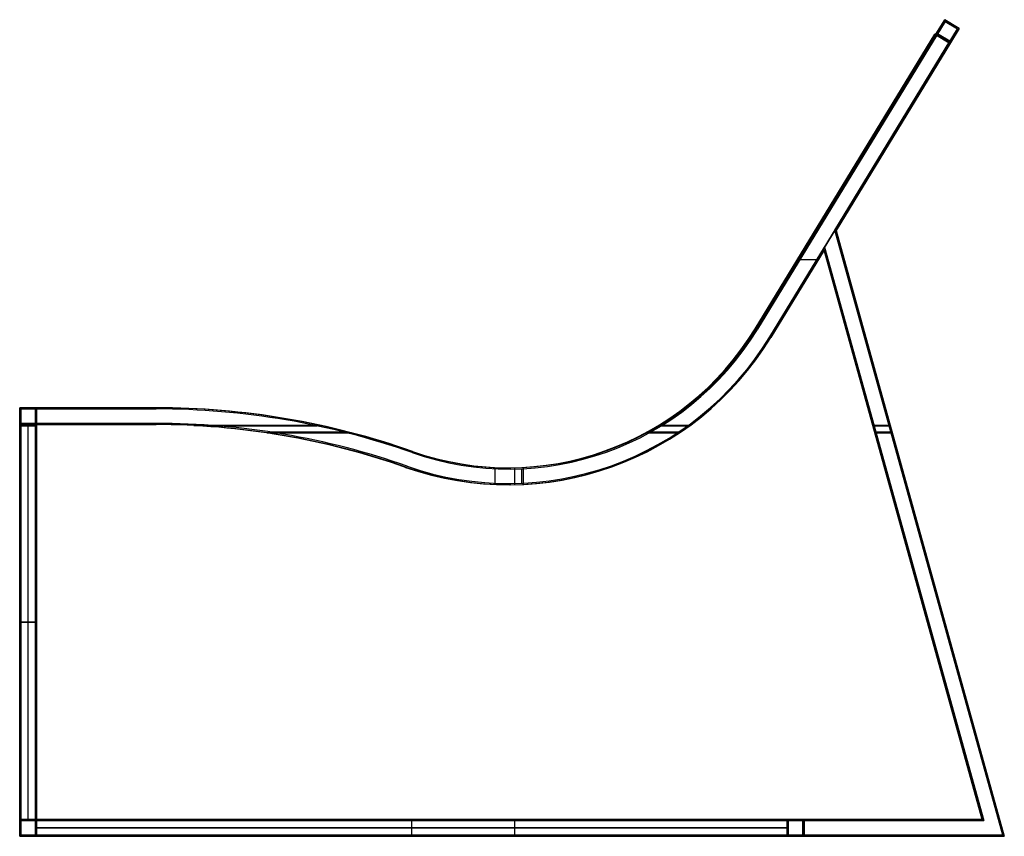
# Model space of a CAD drawing. Extents: x -796 to 20, y -501 to 176.
import ezdxf

# ---------------------------------------------------------------- set-up
doc = ezdxf.new("R2010")
doc.units = 0
doc.header["$MEASUREMENT"] = 0
doc.layers.add('IGES_LEVEL_0', color=9, linetype='Continuous')

msp = doc.modelspace()

# ---------------------------------------------------------------- linework, layer by layer
at = {"layer": 'IGES_LEVEL_0', "color": 9}
for p, q in [((-28.86, 175.55, 658), (-184.97, -80.59, 658)), ((-184.97, -80.59), (-28.86, 175.55)), ((-28.86, 175.55, 658), (-184.97, -80.59, 658)), ((-184.97, -80.59), (-28.86, 175.55)), ((-28.52, 174.17, 657), (-184.12, -81.11, 657)), ((-184.12, -81.11, 1), (-28.52, 174.17, 1)), ((-28.52, 174.17, 657), (-184.12, -81.11, 657)), ((-184.12, -81.11, 1), (-28.52, 174.17, 1)), ((-36.14, 163.59, 329), (-28.86, 175.55, 329)), ((-34.77, 163.93, 329), (-28.52, 174.17, 329)), ((-16.9, 168.26, 658), (-28.86, 175.55, 658)), ((-28.86, 175.55), (-28.86, 175.55, 658)), ((-28.86, 175.55), (-16.9, 168.26)), ((-16.9, 168.26, 658), (-28.86, 175.55, 658)), ((-28.86, 175.55, 658), (-28.86, 175.55)), ((-28.86, 175.55, 329), (-16.9, 168.26, 329)), ((-28.86, 175.55), (-16.9, 168.26)), ((-18.28, 167.93, 657), (-28.52, 174.17, 657)), ((-28.52, 174.17, 1), (-28.52, 174.17, 657)), ((-28.52, 174.17, 1), (-18.28, 167.93, 1)), ((-18.28, 167.93, 657), (-28.52, 174.17, 657)), ((-28.52, 174.17, 657), (-28.52, 174.17, 1)), ((-28.52, 174.17, 329), (-18.28, 167.93, 329)), ((-28.52, 174.17, 1), (-18.28, 167.93, 1)), ((-22.88, 171.91), (-22.88, 171.91, 658)), ((-37.14, 163.59, 13), (-185.97, -80.59, 13)), ((-37.14, 163.59, 643), (-185.97, -80.59, 643)), ((-185.97, -80.59, 13), (-37.14, 163.59, 13)), ((-37.14, 163.59, 643), (-185.97, -80.59, 643)), ((-185.97, -80.59, 328), (-37.14, 163.59, 328)), ((-36.14, 163.59, 644), (-184.97, -80.59, 644)), ((-36.14, 163.59, 14), (-184.97, -80.59, 14)), ((-184.97, -80.59, 644), (-36.14, 163.59, 644)), ((-184.97, -80.59, 14), (-36.14, 163.59, 14)), ((-34.77, 163.93, 645), (-184.12, -81.11, 645)), ((-34.77, 163.93, 13), (-184.12, -81.11, 13)), ((-184.12, -81.11, 645), (-34.77, 163.93, 645)), ((-184.12, -81.11, 13), (-34.77, 163.93, 13)), ((-119.98, 1.07, 657), (-18.28, 167.93, 657)), ((-18.28, 167.93, 1), (-119.98, 1.07, 1)), ((-119.98, 1.07, 657), (-18.28, 167.93, 657)), ((-18.28, 167.93, 1), (-119.98, 1.07, 1)), ((-118.9, 0.92, 658), (-16.9, 168.26, 658)), ((-16.9, 168.26), (-118.9, 0.92)), ((-118.9, 0.92, 658), (-16.9, 168.26, 658)), ((-16.9, 168.26), (-118.9, 0.92)), ((-25.19, 156.31, 13), (-37.14, 163.59, 13)), ((-25.19, 156.31, 643), (-37.14, 163.59, 643)), ((-37.14, 163.59, 13), (-37.14, 163.59, 643)), ((-37.14, 163.59, 13), (-25.19, 156.31, 13)), ((-25.19, 156.31, 643), (-37.14, 163.59, 643)), ((-37.14, 163.59, 643), (-37.14, 163.59, 13)), ((-37.14, 163.59, 328), (-25.19, 156.31, 328)), ((-24.19, 156.31, 644), (-36.14, 163.59, 644)), ((-24.19, 156.31, 14), (-36.14, 163.59, 14)), ((-36.14, 163.59, 14), (-36.14, 163.59, 644)), ((-36.14, 163.59, 644), (-24.19, 156.31, 644)), ((-24.19, 156.31, 329), (-36.14, 163.59, 329)), ((-36.14, 163.59, 644), (-36.14, 163.59, 14)), ((-36.14, 163.59, 14), (-24.19, 156.31, 14)), ((-24.52, 157.68, 645), (-34.77, 163.93, 645)), ((-24.52, 157.68, 13), (-34.77, 163.93, 13)), ((-34.77, 163.93, 13), (-34.77, 163.93, 645)), ((-34.77, 163.93, 645), (-24.52, 157.68, 645)), ((-24.52, 157.68, 329), (-34.77, 163.93, 329)), ((-34.77, 163.93, 645), (-34.77, 163.93, 13)), ((-34.77, 163.93, 13), (-24.52, 157.68, 13)), ((-18.28, 167.93, 329), (-24.52, 157.68, 329)), ((-16.9, 168.26, 329), (-24.19, 156.31, 329)), ((-23.4, 171.05, 1), (-23.4, 171.05, 657)), ((-18.28, 167.93, 1), (-18.28, 167.93, 657)), ((-18.28, 167.93, 657), (-18.28, 167.93, 1)), ((-16.9, 168.26), (-16.9, 168.26, 658)), ((-16.9, 168.26, 658), (-16.9, 168.26)), ((-174.02, -87.88, 13), (-25.19, 156.31, 13)), ((-174.02, -87.88, 643), (-25.19, 156.31, 643)), ((-25.19, 156.31, 13), (-174.02, -87.88, 13)), ((-174.02, -87.88, 643), (-25.19, 156.31, 643)), ((-25.19, 156.31, 328), (-174.02, -87.88, 328)), ((-119.98, 1.07, 645), (-24.52, 157.68, 645)), ((-24.52, 157.68, 645), (-119.98, 1.07, 645)), ((-119.98, 1.07, 13), (-24.52, 157.68, 13)), ((-24.52, 157.68, 13), (-119.98, 1.07, 13)), ((-118.9, 0.92, 644), (-24.19, 156.31, 644)), ((-24.19, 156.31, 644), (-118.9, 0.92, 644)), ((-118.9, 0.92, 14), (-24.19, 156.31, 14)), ((-24.19, 156.31, 14), (-118.9, 0.92, 14)), ((-31.16, 159.95, 13), (-31.16, 159.95, 643)), ((-30.16, 159.95, 14), (-30.16, 159.95, 644)), ((-29.64, 160.81, 13), (-29.64, 160.81, 645)), ((-25.19, 156.31, 643), (-25.19, 156.31, 13)), ((-25.19, 156.31, 13), (-25.19, 156.31, 643)), ((-24.52, 157.68, 645), (-24.52, 157.68, 13)), ((-24.52, 157.68, 13), (-24.52, 157.68, 645)), ((-24.19, 156.31, 644), (-24.19, 156.31, 14)), ((-24.19, 156.31, 14), (-24.19, 156.31, 644)), ((-69.13, 84.5, 1), (-69.13, 84.5, 13)), ((-69.13, 84.5, 645), (-69.13, 84.5, 657)), ((-67.9, 84.59), (-67.9, 84.59, 14)), ((-67.9, 84.59, 644), (-67.9, 84.59, 658)), ((-111.56, 41.5, 13), (-111.56, 41.5, 643)), ((-106.91, 47.48), (-106.91, 47.48, 14)), ((-106.91, 47.48, 644), (-106.91, 47.48, 658)), ((-106.32, 46.53, 1), (-106.32, 46.53, 13)), ((-106.32, 46.53, 645), (-106.32, 46.53, 657)), ((-99.6, 34.21, 13), (-99.6, 34.21, 643)), ((-119.98, 1.07, 645), (19.18, -500.35, 645)), ((19.18, -500.35, 657), (-119.98, 1.07, 657)), ((-119.98, 1.07, 657), (-119.98, 1.07, 645)), ((-119.98, 1.07, 651), (19.18, -500.35, 651)), ((19.18, -500.35, 657), (-119.98, 1.07, 657)), ((19.18, -500.35, 645), (-119.98, 1.07, 645)), ((-119.98, 1.07, 645), (-119.98, 1.07, 657)), ((-119.98, 1.07, 1), (-119.98, 1.07, 13)), ((-119.98, 1.07, 1), (19.18, -500.35, 1)), ((19.18, -500.35, 13), (-119.98, 1.07, 13)), ((-119.98, 1.07, 13), (-119.98, 1.07, 1)), ((-119.98, 1.07, 7), (19.18, -500.35, 7)), ((-119.98, 1.07, 1), (19.18, -500.35, 1)), ((-119.98, 1.07, 13), (19.18, -500.35, 13)), ((-118.9, 0.92, 644), (20.5, -501.35, 644)), ((20.5, -501.35, 658), (-118.9, 0.92, 658)), ((-118.9, 0.92, 658), (-118.9, 0.92, 644)), ((-118.9, 0.92, 651), (20.5, -501.35, 651)), ((20.5, -501.35, 658), (-118.9, 0.92, 658)), ((20.5, -501.35, 644), (-118.9, 0.92, 644)), ((-118.9, 0.92), (-118.9, 0.92, 14)), ((-118.9, 0.92, 644), (-118.9, 0.92, 658)), ((-118.9, 0.92), (20.5, -501.35)), ((20.5, -501.35, 14), (-118.9, 0.92, 14)), ((-118.9, 0.92, 14), (-118.9, 0.92)), ((-118.9, 0.92, 7), (20.5, -501.35, 7)), ((-118.9, 0.92), (20.5, -501.35)), ((-118.9, 0.92, 14), (20.5, -501.35, 14)), ((-173.87, -87.36, 645), (-128.53, -12.97, 645)), ((-128.53, -12.97, 657), (-173.87, -87.36, 657)), ((-173.87, -87.36, 651), (-128.53, -12.97, 651)), ((-173.87, -87.36, 657), (-128.53, -12.97, 657)), ((-173.87, -87.36, 645), (-128.53, -12.97, 645)), ((-173.87, -87.36, 1), (-128.53, -12.97, 1)), ((-128.53, -12.97, 13), (-173.87, -87.36, 13)), ((-173.87, -87.36, 7), (-128.53, -12.97, 7)), ((-128.53, -12.97, 1), (-173.87, -87.36, 1)), ((-128.53, -12.97, 13), (-173.87, -87.36, 13)), ((-173.02, -87.88, 644), (-128.88, -15.46, 644)), ((-128.88, -15.46, 658), (-173.02, -87.88, 658)), ((-173.02, -87.88, 651), (-128.88, -15.46, 651)), ((-173.02, -87.88, 658), (-128.88, -15.46, 658)), ((-173.02, -87.88, 644), (-128.88, -15.46, 644)), ((-173.02, -87.88), (-128.88, -15.46)), ((-128.88, -15.46, 14), (-173.02, -87.88, 14)), ((-173.02, -87.88, 7), (-128.88, -15.46, 7)), ((-128.88, -15.46), (-173.02, -87.88)), ((-128.88, -15.46, 14), (-173.02, -87.88, 14)), ((-128.88, -15.46, 644), (-128.88, -15.46, 658)), ((-128.88, -15.46, 644), (2.09, -487.35, 644)), ((2.09, -487.35, 658), (-128.88, -15.46, 658)), ((-128.88, -15.46, 658), (-128.88, -15.46, 644)), ((-128.88, -15.46, 651), (2.09, -487.35, 651)), ((-128.88, -15.46, 658), (2.09, -487.35, 658)), ((-128.88, -15.46, 644), (2.09, -487.35, 644)), ((-128.88, -15.46), (-128.88, -15.46, 14)), ((-128.88, -15.46), (2.09, -487.35)), ((2.09, -487.35, 14), (-128.88, -15.46, 14)), ((-128.88, -15.46, 14), (-128.88, -15.46)), ((-128.88, -15.46, 7), (2.09, -487.35, 7)), ((2.09, -487.35), (-128.88, -15.46)), ((2.09, -487.35, 14), (-128.88, -15.46, 14)), ((-128.53, -12.97, 645), (-128.53, -12.97, 657)), ((-128.53, -12.97, 645), (3.4, -488.35, 645)), ((3.4, -488.35, 657), (-128.53, -12.97, 657)), ((-128.53, -12.97, 657), (-128.53, -12.97, 645)), ((-128.53, -12.97, 651), (3.4, -488.35, 651)), ((-128.53, -12.97, 657), (3.4, -488.35, 657)), ((-128.53, -12.97, 645), (3.4, -488.35, 645)), ((-128.53, -12.97, 1), (-128.53, -12.97, 13)), ((-128.53, -12.97, 1), (3.4, -488.35, 1)), ((3.4, -488.35, 13), (-128.53, -12.97, 13)), ((-128.53, -12.97, 13), (-128.53, -12.97, 1)), ((-128.53, -12.97, 7), (3.4, -488.35, 7)), ((3.4, -488.35, 1), (-128.53, -12.97, 1)), ((3.4, -488.35, 13), (-128.53, -12.97, 13)), ((-150.97, -23.16, 13), (-134.57, -23.16, 13)), ((-150.97, -23.16, 643), (-134.57, -23.16, 643)), ((-151.2, -50.17, 645), (-151.2, -50.17, 657)), ((-151.2, -50.17, 1), (-151.2, -50.17, 13)), ((-150.95, -51.67, 644), (-150.95, -51.67, 658)), ((-150.95, -51.67), (-150.95, -51.67, 14)), ((-185.97, -80.59, 13), (-185.97, -80.59, 643)), ((-185.97, -80.59, 643), (-185.97, -80.59, 13)), ((-184.97, -80.59, 644), (-184.97, -80.59, 658)), ((-184.97, -80.59), (-184.97, -80.59, 14)), ((-184.97, -80.59, 14), (-184.97, -80.59)), ((-184.97, -80.59, 658), (-184.97, -80.59, 644)), ((-184.12, -81.11, 645), (-184.12, -81.11, 657)), ((-184.12, -81.11, 1), (-184.12, -81.11, 13)), ((-184.12, -81.11, 13), (-184.12, -81.11, 1)), ((-184.12, -81.11, 657), (-184.12, -81.11, 645)), ((-174.02, -87.88, 13), (-174.02, -87.88, 643)), ((-174.02, -87.88, 13), (-174.02, -87.88, 643)), ((-173.87, -87.36, 645), (-173.87, -87.36, 657)), ((-173.87, -87.36, 657), (-173.87, -87.36, 645)), ((-173.87, -87.36, 1), (-173.87, -87.36, 13)), ((-173.87, -87.36, 13), (-173.87, -87.36, 1)), ((-173.02, -87.88, 644), (-173.02, -87.88, 658)), ((-173.02, -87.88, 658), (-173.02, -87.88, 644)), ((-173.02, -87.88), (-173.02, -87.88, 14)), ((-173.02, -87.88, 14), (-173.02, -87.88)), ((-795.5, -146.09, 658), (-795.5, -501.35, 658)), ((-682.32, -146.09, 658), (-795.5, -146.09, 658)), ((-795.5, -146.09), (-682.32, -146.09)), ((-795.5, -146.09, 658), (-795.5, -146.09)), ((-682.32, -146.09, 658), (-795.5, -146.09, 658)), ((-795.5, -146.09, 329), (-781.5, -146.09, 329)), ((-795.5, -501.35), (-795.5, -146.09)), ((-795.5, -146.09), (-795.5, -146.09, 658)), ((-795.5, -146.09, 658), (-795.5, -501.35, 658)), ((-795.5, -160.09, 329), (-795.5, -146.09, 329)), ((-795.5, -501.35), (-795.5, -146.09)), ((-795.5, -146.09), (-682.32, -146.09)), ((-683.32, -146.09, 13), (-782.5, -146.09, 13)), ((-782.5, -146.09, 13), (-782.5, -160.09, 13)), ((-782.5, -146.09, 643), (-782.5, -160.09, 643)), ((-683.32, -146.09, 643), (-782.5, -146.09, 643)), ((-782.5, -160.09, 13), (-782.5, -146.09, 13)), ((-782.5, -146.09, 13), (-782.5, -146.09, 643)), ((-782.5, -146.09, 643), (-782.5, -160.09, 643)), ((-782.5, -160.09, 328), (-782.5, -146.09, 328)), ((-782.5, -146.09, 643), (-782.5, -146.09, 13)), ((-782.5, -146.09, 13), (-683.32, -146.09, 13)), ((-683.32, -146.09, 643), (-782.5, -146.09, 643)), ((-782.5, -146.09, 328), (-683.32, -146.09, 328)), ((-682.32, -146.09, 644), (-781.5, -146.09, 644)), ((-781.5, -146.09, 644), (-781.5, -160.09, 644)), ((-781.5, -160.09, 644), (-781.5, -146.09, 644)), ((-781.5, -146.09, 644), (-781.5, -146.09, 14)), ((-781.5, -146.09, 14), (-781.5, -160.09, 14)), ((-781.5, -160.09, 329), (-781.5, -146.09, 329)), ((-781.5, -146.09, 644), (-682.32, -146.09, 644)), ((-781.5, -146.09, 14), (-781.5, -146.09, 644)), ((-682.32, -146.09, 14), (-781.5, -146.09, 14)), ((-781.5, -146.09, 14), (-682.32, -146.09, 14)), ((-781.5, -160.09, 14), (-781.5, -146.09, 14)), ((-738.91, -146.09, 658), (-738.91, -146.09, 644)), ((-738.91, -146.09, 14), (-738.91, -146.09)), ((-732.91, -146.09, 643), (-732.91, -146.09, 13)), ((-683.32, -146.09, 13), (-683.32, -146.09, 643)), ((-683.32, -146.09, 13), (-683.32, -146.09, 643)), ((-682.32, -146.09, 644), (-682.32, -146.09, 658)), ((-682.32, -146.09), (-682.32, -146.09, 14)), ((-682.32, -146.09, 644), (-682.32, -146.09, 658)), ((-682.32, -146.09), (-682.32, -146.09, 14)), ((-794.5, -147.09, 657), (-794.5, -500.35, 657)), ((-682.32, -147.09, 657), (-794.5, -147.09, 657)), ((-794.5, -147.09, 1), (-682.32, -147.09, 1)), ((-794.5, -147.09, 657), (-794.5, -147.09, 1)), ((-682.32, -147.09, 657), (-794.5, -147.09, 657)), ((-794.5, -147.09, 329), (-782.5, -147.09, 329)), ((-794.5, -500.35, 1), (-794.5, -147.09, 1)), ((-794.5, -147.09, 1), (-794.5, -147.09, 657)), ((-794.5, -147.09, 657), (-794.5, -500.35, 657)), ((-794.5, -159.09, 329), (-794.5, -147.09, 329)), ((-794.5, -147.09, 1), (-682.32, -147.09, 1)), ((-794.5, -500.35, 1), (-794.5, -147.09, 1)), ((-682.32, -147.09, 645), (-782.5, -147.09, 645)), ((-782.5, -147.09, 645), (-782.5, -159.09, 645)), ((-782.5, -159.09, 645), (-782.5, -147.09, 645)), ((-782.5, -147.09, 645), (-782.5, -147.09, 13)), ((-782.5, -147.09, 13), (-782.5, -159.09, 13)), ((-782.5, -159.09, 329), (-782.5, -147.09, 329)), ((-782.5, -147.09, 645), (-682.32, -147.09, 645)), ((-782.5, -147.09, 13), (-782.5, -147.09, 645)), ((-682.32, -147.09, 13), (-782.5, -147.09, 13)), ((-782.5, -147.09, 13), (-682.32, -147.09, 13)), ((-782.5, -159.09, 13), (-782.5, -147.09, 13)), ((-782.5, -153.09, 643), (-782.5, -153.09, 13)), ((-782.5, -153.09, 13), (-782.5, -153.09, 645)), ((-781.5, -153.09, 14), (-781.5, -153.09, 644)), ((-738.41, -147.09, 657), (-738.41, -147.09, 645)), ((-738.41, -147.09, 13), (-738.41, -147.09, 1)), ((-682.32, -147.09, 645), (-682.32, -147.09, 657)), ((-682.32, -147.09, 645), (-682.32, -147.09, 657)), ((-682.32, -147.09, 1), (-682.32, -147.09, 13)), ((-682.32, -147.09, 1), (-682.32, -147.09, 13)), ((-781.5, -160.09, 644), (-795.5, -160.09, 644)), ((-795.5, -160.09, 644), (-795.5, -487.35, 644)), ((-795.5, -160.09, 14), (-795.5, -160.09, 644)), ((-795.5, -160.09, 644), (-781.5, -160.09, 644)), ((-781.5, -160.09, 14), (-795.5, -160.09, 14)), ((-795.5, -160.09, 329), (-781.5, -160.09, 329)), ((-795.5, -160.09, 644), (-795.5, -160.09, 14)), ((-795.5, -487.35, 644), (-795.5, -160.09, 644)), ((-795.5, -160.09, 14), (-795.5, -487.35, 14)), ((-795.5, -487.35, 14), (-795.5, -160.09, 14)), ((-795.5, -160.09, 14), (-781.5, -160.09, 14)), ((-795.5, -160.87, 658), (-781.5, -160.87, 658)), ((-781.5, -160.87), (-795.5, -160.87)), ((-782.5, -159.09, 645), (-794.5, -159.09, 645)), ((-794.5, -159.09, 645), (-794.5, -488.35, 645)), ((-794.5, -159.09, 13), (-794.5, -159.09, 645)), ((-794.5, -159.09, 645), (-782.5, -159.09, 645)), ((-782.5, -159.09, 13), (-794.5, -159.09, 13)), ((-794.5, -159.09, 329), (-782.5, -159.09, 329)), ((-794.5, -488.35, 645), (-794.5, -159.09, 645)), ((-794.5, -159.09, 13), (-794.5, -488.35, 13)), ((-794.5, -159.09, 645), (-794.5, -159.09, 13)), ((-794.5, -488.35, 13), (-794.5, -159.09, 13)), ((-794.5, -159.09, 13), (-782.5, -159.09, 13)), ((-794.5, -161.06, 657), (-782.5, -161.06, 657)), ((-782.5, -161.06, 1), (-794.5, -161.06, 1)), ((-788.5, -488.35, 645), (-788.5, -159.09, 645)), ((-788.5, -159.09, 13), (-788.5, -159.09, 645)), ((-788.5, -488.35, 13), (-788.5, -159.09, 13)), ((-788.5, -487.35, 644), (-788.5, -160.09, 644)), ((-788.5, -160.09, 14), (-788.5, -160.09, 644)), ((-788.5, -487.35, 14), (-788.5, -160.09, 14)), ((-782.5, -159.09, 645), (-682.32, -159.09, 645)), ((-682.32, -159.09, 657), (-782.5, -159.09, 657)), ((-782.5, -159.09, 657), (-782.5, -159.09, 645)), ((-782.5, -159.09, 651), (-682.32, -159.09, 651)), ((-782.5, -488.35, 645), (-782.5, -159.09, 645)), ((-782.5, -159.09, 645), (-782.5, -159.09, 657)), ((-782.5, -159.09, 657), (-782.5, -488.35, 657)), ((-782.5, -488.35, 651), (-782.5, -159.09, 651)), ((-782.5, -488.35, 657), (-782.5, -159.09, 657)), ((-782.5, -159.09, 657), (-682.32, -159.09, 657)), ((-782.5, -488.35, 645), (-782.5, -159.09, 645)), ((-782.5, -159.09, 645), (-682.32, -159.09, 645)), ((-782.5, -159.09, 13), (-782.5, -159.09, 645)), ((-782.5, -159.09, 645), (-782.5, -159.09, 13)), ((-782.5, -488.35, 1), (-782.5, -159.09, 1)), ((-782.5, -159.09, 1), (-782.5, -159.09, 13)), ((-782.5, -159.09, 13), (-782.5, -488.35, 13)), ((-782.5, -488.35, 7), (-782.5, -159.09, 7)), ((-782.5, -159.09, 1), (-682.32, -159.09, 1)), ((-682.32, -159.09, 13), (-782.5, -159.09, 13)), ((-782.5, -159.09, 13), (-782.5, -159.09, 1)), ((-782.5, -159.09, 7), (-682.32, -159.09, 7)), ((-782.5, -159.09, 1), (-782.5, -488.35, 1)), ((-682.32, -159.09, 1), (-782.5, -159.09, 1)), ((-782.5, -159.09, 13), (-782.5, -488.35, 13)), ((-682.32, -159.09, 13), (-782.5, -159.09, 13)), ((-782.5, -160.09, 13), (-683.32, -160.09, 13)), ((-782.5, -160.09, 643), (-683.32, -160.09, 643)), ((-683.32, -160.09, 13), (-782.5, -160.09, 13)), ((-782.5, -160.09, 13), (-782.5, -160.09, 643)), ((-782.5, -160.09, 643), (-683.32, -160.09, 643)), ((-683.32, -160.09, 328), (-782.5, -160.09, 328)), ((-782.5, -160.09, 643), (-782.5, -160.09, 13)), ((-781.5, -160.09, 644), (-682.32, -160.09, 644)), ((-682.32, -160.09, 658), (-781.5, -160.09, 658)), ((-781.5, -160.09, 658), (-781.5, -160.09, 644)), ((-781.5, -160.09, 651), (-682.32, -160.09, 651)), ((-781.5, -487.35, 644), (-781.5, -160.09, 644)), ((-781.5, -160.09, 644), (-781.5, -160.09, 658)), ((-781.5, -160.09, 658), (-781.5, -487.35, 658)), ((-781.5, -487.35, 651), (-781.5, -160.09, 651)), ((-781.5, -160.09, 658), (-682.32, -160.09, 658)), ((-781.5, -487.35, 658), (-781.5, -160.09, 658)), ((-781.5, -487.35, 644), (-781.5, -160.09, 644)), ((-781.5, -160.09, 644), (-682.32, -160.09, 644)), ((-781.5, -160.09, 14), (-781.5, -160.09, 644)), ((-781.5, -160.09, 644), (-781.5, -160.09, 14)), ((-781.5, -487.35), (-781.5, -160.09)), ((-781.5, -160.09), (-781.5, -160.09, 14)), ((-781.5, -160.09, 14), (-781.5, -487.35, 14)), ((-781.5, -487.35, 7), (-781.5, -160.09, 7)), ((-781.5, -160.09), (-682.32, -160.09)), ((-682.32, -160.09, 14), (-781.5, -160.09, 14)), ((-781.5, -160.09, 14), (-781.5, -160.09)), ((-781.5, -160.09, 7), (-682.32, -160.09, 7)), ((-781.5, -160.09), (-781.5, -487.35)), ((-682.32, -160.09), (-781.5, -160.09)), ((-781.5, -160.09, 14), (-781.5, -487.35, 14)), ((-682.32, -160.09, 14), (-781.5, -160.09, 14)), ((-732.91, -160.09, 13), (-732.91, -160.09, 643)), ((-732.41, -159.09, 645), (-732.41, -159.09, 657)), ((-732.41, -159.09, 1), (-732.41, -159.09, 13)), ((-731.91, -160.09, 644), (-731.91, -160.09, 658)), ((-731.91, -160.09), (-731.91, -160.09, 14)), ((-683.32, -160.09, 13), (-683.32, -160.09, 643)), ((-683.32, -160.09, 643), (-683.32, -160.09, 13)), ((-682.32, -159.09, 645), (-682.32, -159.09, 657)), ((-682.32, -159.09, 645), (-682.32, -159.09, 657)), ((-682.32, -159.09, 1), (-682.32, -159.09, 13)), ((-682.32, -159.09, 1), (-682.32, -159.09, 13)), ((-682.32, -160.09, 644), (-682.32, -160.09, 658)), ((-682.32, -160.09, 644), (-682.32, -160.09, 658)), ((-682.32, -160.09), (-682.32, -160.09, 14)), ((-682.32, -160.09), (-682.32, -160.09, 14)), ((-651.08, -160.87, 658), (-545.54, -160.87, 658)), ((-545.54, -160.87), (-651.08, -160.87)), ((-632.6, -161.06, 657), (-549.38, -161.06, 657)), ((-549.38, -161.06, 1), (-632.6, -161.06, 1)), ((-575.64, -155.21, 643), (-575.64, -155.21, 13)), ((-574.81, -156.2, 657), (-574.81, -156.2, 645)), ((-574.81, -156.2, 13), (-574.81, -156.2, 1)), ((-574.64, -155.21, 658), (-574.64, -155.21, 644)), ((-574.64, -155.21, 14), (-574.64, -155.21)), ((-265.31, -160.87, 658), (-240.13, -160.87, 658)), ((-240.13, -160.87), (-265.31, -160.87)), ((-263.71, -161.06, 657), (-242.1, -161.06, 657)), ((-242.1, -161.06, 1), (-263.71, -161.06, 1)), ((-88.52, -160.87, 658), (-73.99, -160.87, 658)), ((-73.99, -160.87), (-88.52, -160.87)), ((-87.43, -161.06, 657), (-74.98, -161.06, 657)), ((-74.98, -161.06, 1), (-87.43, -161.06, 1)), ((-590.33, -166.88, 644), (-520.47, -166.88, 644)), ((-520.47, -166.88, 14), (-590.33, -166.88, 14)), ((-588.02, -166.22, 645), (-527.1, -166.22, 645)), ((-527.1, -166.22, 13), (-588.02, -166.22, 13)), ((-577.99, -169.01, 643), (-577.99, -169.01, 13)), ((-576.99, -169.01, 658), (-576.99, -169.01, 644)), ((-576.99, -169.01, 14), (-576.99, -169.01)), ((-576.82, -168.03, 657), (-576.82, -168.03, 645)), ((-576.82, -168.03, 13), (-576.82, -168.03, 1)), ((-275.78, -166.88, 644), (-248.72, -166.88, 644)), ((-248.72, -166.88, 14), (-275.78, -166.88, 14)), ((-272.49, -166.22, 645), (-249.53, -166.22, 645)), ((-249.53, -166.22, 13), (-272.49, -166.22, 13)), ((-86.86, -166.88, 644), (-72.33, -166.88, 644)), ((-72.33, -166.88, 14), (-86.86, -166.88, 14)), ((-86, -166.22, 645), (-73.55, -166.22, 645)), ((-73.55, -166.22, 13), (-86, -166.22, 13)), ((-471.02, -182.31, 643), (-471.02, -182.31, 13)), ((-471.02, -182.31, 643), (-471.02, -182.31, 13)), ((-470.35, -183.25, 657), (-470.35, -183.25, 645)), ((-470.35, -183.25, 657), (-470.35, -183.25, 645)), ((-470.35, -183.25, 13), (-470.35, -183.25, 1)), ((-470.35, -183.25, 13), (-470.35, -183.25, 1)), ((-470.02, -182.31, 658), (-470.02, -182.31, 644)), ((-470.02, -182.31, 658), (-470.02, -182.31, 644)), ((-470.02, -182.31, 14), (-470.02, -182.31)), ((-470.02, -182.31, 14), (-470.02, -182.31)), ((-310.49, -181.92, 643), (-310.49, -181.92, 13)), ((-309.49, -181.92, 658), (-309.49, -181.92, 644)), ((-309.49, -181.92, 14), (-309.49, -181.92)), ((-309.15, -182.86, 657), (-309.15, -182.86, 645)), ((-309.15, -182.86, 13), (-309.15, -182.86, 1)), ((-475.66, -195.52, 643), (-475.66, -195.52, 13)), ((-475.66, -195.52, 643), (-475.66, -195.52, 13)), ((-474.66, -195.52, 658), (-474.66, -195.52, 644)), ((-474.66, -195.52, 658), (-474.66, -195.52, 644)), ((-474.66, -195.52, 14), (-474.66, -195.52)), ((-474.66, -195.52, 14), (-474.66, -195.52)), ((-474.33, -194.57, 657), (-474.33, -194.57, 645)), ((-474.33, -194.57, 657), (-474.33, -194.57, 645)), ((-474.33, -194.57, 13), (-474.33, -194.57, 1)), ((-474.33, -194.57, 13), (-474.33, -194.57, 1)), ((-401.57, -209.7, 13), (-401.57, -195.69, 13)), ((-401.57, -209.7, 643), (-401.57, -195.69, 643)), ((-378.09, -209.61, 644), (-378.09, -195.6, 644)), ((-378.09, -209.61, 14), (-378.09, -195.6, 14)), ((-305.78, -195.11, 643), (-305.78, -195.11, 13)), ((-305.12, -194.17, 657), (-305.12, -194.17, 645)), ((-305.12, -194.17, 13), (-305.12, -194.17, 1)), ((-304.78, -195.11, 658), (-304.78, -195.11, 644)), ((-304.78, -195.11, 14), (-304.78, -195.11)), ((-385.22, -208.86, 657), (-385.22, -196.85, 657)), ((-385.22, -208.86, 1), (-385.22, -196.85, 1)), ((-385.05, -209.85, 658), (-385.05, -195.85, 658)), ((-385.05, -209.85), (-385.05, -195.85)), ((-379.25, -208.67, 645), (-379.25, -196.66, 645)), ((-379.25, -208.67, 13), (-379.25, -196.66, 13)), ((-63.4, -251.41, 644), (-63.4, -251.41, 658)), ((-63.4, -251.41), (-63.4, -251.41, 14)), ((-62.57, -250.66, 645), (-62.57, -250.66, 657)), ((-62.57, -250.66, 1), (-62.57, -250.66, 13)), ((-50.4, -249.64, 645), (-50.4, -249.64, 657)), ((-50.4, -249.64, 1), (-50.4, -249.64, 13)), ((-49.2, -250.22, 644), (-49.2, -250.22, 658)), ((-49.2, -250.22), (-49.2, -250.22, 14)), ((-795.5, -323.72, 644), (-781.5, -323.72, 644)), ((-795.5, -323.72, 658), (-795.5, -323.72, 644)), ((-795.5, -323.72, 14), (-795.5, -323.72)), ((-781.5, -323.72, 14), (-795.5, -323.72, 14)), ((-794.5, -323.72, 645), (-782.5, -323.72, 645)), ((-794.5, -323.72, 657), (-794.5, -323.72, 645)), ((-794.5, -323.72, 13), (-794.5, -323.72, 1)), ((-782.5, -323.72, 13), (-794.5, -323.72, 13)), ((-782.5, -323.72, 657), (-782.5, -323.72, 645)), ((-782.5, -323.72, 13), (-782.5, -323.72, 1)), ((-781.5, -323.72, 658), (-781.5, -323.72, 644)), ((-781.5, -323.72, 14), (-781.5, -323.72)), ((-795.5, -487.35, 644), (-781.5, -487.35, 644)), ((-795.5, -487.35, 644), (-795.5, -487.35, 14)), ((-795.5, -487.35, 14), (-781.5, -487.35, 14)), ((-781.5, -487.35, 644), (-795.5, -487.35, 644)), ((-795.5, -487.35, 329), (-781.5, -487.35, 329)), ((-795.5, -487.35, 14), (-795.5, -487.35, 644)), ((-795.5, -501.35, 329), (-795.5, -487.35, 329)), ((-781.5, -487.35, 14), (-795.5, -487.35, 14)), ((-794.5, -488.35, 645), (-782.5, -488.35, 645)), ((-794.5, -488.35, 645), (-794.5, -488.35, 13)), ((-794.5, -488.35, 13), (-782.5, -488.35, 13)), ((-782.5, -488.35, 645), (-794.5, -488.35, 645)), ((-794.5, -488.35, 329), (-782.5, -488.35, 329)), ((-794.5, -488.35, 13), (-794.5, -488.35, 645)), ((-794.5, -500.35, 329), (-794.5, -488.35, 329)), ((-782.5, -488.35, 13), (-794.5, -488.35, 13)), ((-788.5, -487.35, 644), (-788.5, -487.35, 14)), ((-788.5, -488.35, 645), (-788.5, -488.35, 13)), ((-782.5, -488.35, 657), (-782.5, -488.35, 645)), ((3.4, -488.35, 657), (-782.5, -488.35, 657)), ((-158.5, -488.35, 645), (-782.5, -488.35, 645)), ((-782.5, -488.35, 645), (-782.5, -500.35, 645)), ((-782.5, -488.35, 13), (-782.5, -488.35, 645)), ((-782.5, -500.35, 645), (-782.5, -488.35, 645)), ((-782.5, -488.35, 645), (-782.5, -488.35, 13)), ((-782.5, -488.35, 13), (-782.5, -500.35, 13)), ((-782.5, -500.35, 329), (-782.5, -488.35, 329)), ((-782.5, -488.35, 13), (-782.5, -488.35, 1)), ((-782.5, -488.35, 1), (-782.5, -488.35, 13)), ((3.4, -488.35, 1), (-782.5, -488.35, 1)), ((-782.5, -488.35, 657), (3.4, -488.35, 657)), ((-782.5, -488.35, 645), (-782.5, -488.35, 657)), ((-158.5, -488.35, 645), (-782.5, -488.35, 645)), ((-782.5, -488.35, 13), (-158.5, -488.35, 13)), ((-782.5, -488.35, 1), (3.4, -488.35, 1)), ((-782.5, -500.35, 13), (-782.5, -488.35, 13)), ((-782.5, -488.35, 13), (-158.5, -488.35, 13)), ((-781.5, -487.35, 658), (-781.5, -487.35, 644)), ((2.09, -487.35, 658), (-781.5, -487.35, 658)), ((-159.5, -487.35, 644), (-781.5, -487.35, 644)), ((-781.5, -487.35, 644), (-781.5, -501.35, 644)), ((-781.5, -487.35, 14), (-781.5, -487.35, 644)), ((-781.5, -501.35, 644), (-781.5, -487.35, 644)), ((-781.5, -487.35, 644), (-781.5, -487.35, 14)), ((-781.5, -487.35, 14), (-781.5, -501.35, 14)), ((-781.5, -501.35, 329), (-781.5, -487.35, 329)), ((-781.5, -487.35, 14), (-781.5, -487.35)), ((2.09, -487.35), (-781.5, -487.35)), ((-781.5, -487.35, 658), (2.09, -487.35, 658)), ((-781.5, -487.35, 644), (-781.5, -487.35, 658)), ((-159.5, -487.35, 644), (-781.5, -487.35, 644)), ((-781.5, -487.35, 14), (-159.5, -487.35, 14)), ((-781.5, -487.35), (-781.5, -487.35, 14)), ((-781.5, -487.35), (2.09, -487.35)), ((-781.5, -501.35, 14), (-781.5, -487.35, 14)), ((-781.5, -487.35, 14), (-159.5, -487.35, 14)), ((-470.5, -501.35, 644), (-470.5, -487.35, 644)), ((-470.5, -501.35, 14), (-470.5, -487.35, 14)), ((-470.5, -500.35, 645), (-470.5, -488.35, 645)), ((-470.5, -500.35, 13), (-470.5, -488.35, 13)), ((-389.71, -487.35), (-389.71, -487.35, 14)), ((-389.71, -487.35, 644), (-389.71, -487.35, 658)), ((-389.55, -488.35, 1), (-389.55, -488.35, 13)), ((-389.55, -488.35, 645), (-389.55, -488.35, 657)), ((-385.22, -500.35, 657), (-385.22, -488.35, 657)), ((-385.22, -500.35, 1), (-385.22, -488.35, 1)), ((-385.05, -501.35, 658), (-385.05, -487.35, 658)), ((-385.05, -501.35), (-385.05, -487.35)), ((-159.5, -501.35, 644), (-159.5, -487.35, 644)), ((-159.5, -501.35, 14), (-159.5, -487.35, 14)), ((-159.5, -487.35, 14), (-159.5, -487.35, 644)), ((-159.5, -487.35, 644), (-159.5, -501.35, 644)), ((-159.5, -501.35, 329), (-159.5, -487.35, 329)), ((-159.5, -487.35, 14), (-159.5, -487.35, 644)), ((-145.5, -487.35, 329), (-159.5, -487.35, 329)), ((-159.5, -487.35, 14), (-159.5, -501.35, 14)), ((-158.5, -500.35, 645), (-158.5, -488.35, 645)), ((-158.5, -500.35, 13), (-158.5, -488.35, 13)), ((-158.5, -488.35, 13), (-158.5, -488.35, 645)), ((-158.5, -488.35, 645), (-158.5, -500.35, 645)), ((-158.5, -500.35, 329), (-158.5, -488.35, 329)), ((-158.5, -488.35, 13), (-158.5, -488.35, 645)), ((-146.5, -488.35, 329), (-158.5, -488.35, 329)), ((-158.5, -488.35, 13), (-158.5, -500.35, 13)), ((-146.5, -488.35, 645), (-146.5, -500.35, 645)), ((3.4, -488.35, 645), (-146.5, -488.35, 645)), ((-146.5, -500.35, 645), (-146.5, -488.35, 645)), ((-146.5, -488.35, 645), (-146.5, -488.35, 13)), ((-146.5, -488.35, 13), (-146.5, -500.35, 13)), ((-146.5, -500.35, 329), (-146.5, -488.35, 329)), ((-146.5, -488.35, 13), (3.4, -488.35, 13)), ((-146.5, -488.35, 645), (-146.5, -488.35, 13)), ((3.4, -488.35, 645), (-146.5, -488.35, 645)), ((-146.5, -500.35, 13), (-146.5, -488.35, 13)), ((-146.5, -488.35, 13), (3.4, -488.35, 13)), ((-145.5, -487.35, 644), (-145.5, -501.35, 644)), ((2.09, -487.35, 644), (-145.5, -487.35, 644)), ((-145.5, -501.35, 644), (-145.5, -487.35, 644)), ((-145.5, -487.35, 644), (-145.5, -487.35, 14)), ((-145.5, -487.35, 14), (-145.5, -501.35, 14)), ((-145.5, -501.35, 329), (-145.5, -487.35, 329)), ((-145.5, -487.35, 14), (2.09, -487.35, 14)), ((-145.5, -487.35, 644), (-145.5, -487.35, 14)), ((2.09, -487.35, 644), (-145.5, -487.35, 644)), ((-145.5, -487.35, 14), (2.09, -487.35, 14)), ((-145.5, -501.35, 14), (-145.5, -487.35, 14)), ((2.09, -487.35, 644), (2.09, -487.35, 658)), ((2.09, -487.35), (2.09, -487.35, 14)), ((2.09, -487.35, 14), (2.09, -487.35)), ((2.09, -487.35, 658), (2.09, -487.35, 644)), ((3.4, -488.35, 645), (3.4, -488.35, 657)), ((3.4, -488.35, 1), (3.4, -488.35, 13)), ((3.4, -488.35, 13), (3.4, -488.35, 1)), ((3.4, -488.35, 657), (3.4, -488.35, 645)), ((-782.5, -494.35, 645), (-158.5, -494.35, 645)), ((-782.5, -494.35, 13), (-782.5, -494.35, 645)), ((-158.5, -494.35, 13), (-782.5, -494.35, 13)), ((-781.5, -494.35, 644), (-159.5, -494.35, 644)), ((-781.5, -494.35, 14), (-781.5, -494.35, 644)), ((-159.5, -494.35, 14), (-781.5, -494.35, 14)), ((-159.5, -494.35, 644), (-159.5, -494.35, 14)), ((-158.5, -494.35, 645), (-158.5, -494.35, 13)), ((-146.5, -494.35, 13), (-146.5, -494.35, 645)), ((-145.5, -494.35, 14), (-145.5, -494.35, 644)), ((-795.5, -501.35, 658), (20.5, -501.35, 658)), ((-795.5, -501.35), (-795.5, -501.35, 658)), ((20.5, -501.35), (-795.5, -501.35)), ((-795.5, -501.35, 658), (20.5, -501.35, 658)), ((-795.5, -501.35, 329), (-781.5, -501.35, 329)), ((-795.5, -501.35, 658), (-795.5, -501.35)), ((20.5, -501.35), (-795.5, -501.35)), ((-794.5, -500.35, 657), (19.18, -500.35, 657)), ((19.18, -500.35, 1), (-794.5, -500.35, 1)), ((-794.5, -500.35, 657), (19.18, -500.35, 657)), ((-794.5, -500.35, 1), (-794.5, -500.35, 657)), ((-794.5, -500.35, 329), (-782.5, -500.35, 329)), ((-794.5, -500.35, 657), (-794.5, -500.35, 1)), ((19.18, -500.35, 1), (-794.5, -500.35, 1)), ((-782.5, -500.35, 645), (-158.5, -500.35, 645)), ((-782.5, -500.35, 13), (-782.5, -500.35, 645)), ((-782.5, -500.35, 645), (-782.5, -500.35, 13)), ((-158.5, -500.35, 645), (-782.5, -500.35, 645)), ((-782.5, -500.35, 13), (-158.5, -500.35, 13)), ((-158.5, -500.35, 13), (-782.5, -500.35, 13)), ((-781.5, -501.35, 644), (-159.5, -501.35, 644)), ((-781.5, -501.35, 14), (-781.5, -501.35, 644)), ((-781.5, -501.35, 14), (-159.5, -501.35, 14)), ((-781.5, -501.35, 644), (-781.5, -501.35, 14)), ((-159.5, -501.35, 644), (-781.5, -501.35, 644)), ((-159.5, -501.35, 14), (-781.5, -501.35, 14)), ((-387.66, -500.35, 1), (-387.66, -500.35, 13)), ((-387.66, -500.35, 645), (-387.66, -500.35, 657)), ((-387.5, -501.35), (-387.5, -501.35, 14)), ((-387.5, -501.35, 644), (-387.5, -501.35, 658)), ((-159.5, -501.35, 644), (-159.5, -501.35, 14)), ((-159.5, -501.35, 14), (-159.5, -501.35, 644)), ((-159.5, -501.35, 329), (-145.5, -501.35, 329)), ((-158.5, -500.35, 645), (-158.5, -500.35, 13)), ((-158.5, -500.35, 13), (-158.5, -500.35, 645)), ((-158.5, -500.35, 329), (-146.5, -500.35, 329)), ((-146.5, -500.35, 645), (19.18, -500.35, 645)), ((-146.5, -500.35, 13), (-146.5, -500.35, 645)), ((-146.5, -500.35, 13), (19.18, -500.35, 13)), ((-146.5, -500.35, 645), (-146.5, -500.35, 13)), ((19.18, -500.35, 645), (-146.5, -500.35, 645)), ((19.18, -500.35, 13), (-146.5, -500.35, 13)), ((-145.5, -501.35, 644), (20.5, -501.35, 644)), ((-145.5, -501.35, 14), (-145.5, -501.35, 644)), ((-145.5, -501.35, 14), (20.5, -501.35, 14)), ((-145.5, -501.35, 644), (-145.5, -501.35, 14)), ((20.5, -501.35, 644), (-145.5, -501.35, 644)), ((20.5, -501.35, 14), (-145.5, -501.35, 14)), ((19.18, -500.35, 645), (19.18, -500.35, 657)), ((19.18, -500.35, 1), (19.18, -500.35, 13)), ((19.18, -500.35, 13), (19.18, -500.35, 1)), ((19.18, -500.35, 657), (19.18, -500.35, 645)), ((20.5, -501.35, 644), (20.5, -501.35, 658)), ((20.5, -501.35), (20.5, -501.35, 14)), ((20.5, -501.35, 14), (20.5, -501.35)), ((20.5, -501.35, 658), (20.5, -501.35, 644))]:
    msp.add_line(p, q, dxfattribs=at)
for centre, radius, start, end in [((-391.3, 44.55, 13), 240.46, 250.63784, 328.63784), ((-391.3, 44.55, 643), 240.46, 250.63784, 328.63784), ((-391.3, 44.55, 13), 240.46, 250.63784, 328.63784), ((-391.3, 44.55, 643), 240.46, 250.63784, 328.63784), ((-391.3, 44.55, 328), 240.46, 250.63784, 328.63784), ((-390.3, 44.55, 645), 241.46, 250.63784, 328.63784), ((-390.3, 44.55, 657), 241.46, 250.63784, 328.63784), ((-390.3, 44.55, 651), 241.46, 250.63784, 328.63784), ((-390.3, 44.55, 657), 241.46, 250.63784, 328.63784), ((-390.3, 44.55, 645), 241.46, 250.63784, 328.63784), ((-390.3, 44.55, 1), 241.46, 250.63784, 328.63784), ((-390.3, 44.55, 13), 241.46, 250.63784, 328.63784), ((-390.3, 44.55, 7), 241.46, 250.63784, 328.63784), ((-390.3, 44.55, 1), 241.46, 250.63784, 328.63784), ((-390.3, 44.55, 13), 241.46, 250.63784, 328.63784), ((-390.3, 44.55, 644), 240.46, 250.63784, 328.63784), ((-390.3, 44.55, 658), 240.46, 250.63784, 328.63784), ((-390.3, 44.55, 651), 240.46, 250.63784, 328.63784), ((-390.3, 44.55, 658), 240.46, 250.63784, 328.63784), ((-390.3, 44.55, 644), 240.46, 250.63784, 328.63784), ((-390.3, 44.55), 240.46, 250.63784, 328.63784), ((-390.3, 44.55, 14), 240.46, 250.63784, 328.63784), ((-390.3, 44.55, 7), 240.46, 250.63784, 328.63784), ((-390.3, 44.55), 240.46, 250.63784, 328.63784), ((-390.3, 44.55, 14), 240.46, 250.63784, 328.63784), ((-391.3, 44.55, 13), 254.46, 250.63784, 328.63784), ((-391.3, 44.55, 643), 254.46, 250.63784, 328.63784), ((-391.3, 44.55, 13), 254.46, 250.63784, 328.63784), ((-391.3, 44.55, 643), 254.46, 250.63784, 328.63784), ((-391.3, 44.55, 328), 254.46, 250.63784, 328.63784), ((-390.3, 44.55, 644), 254.46, 250.63784, 328.63784), ((-390.3, 44.55, 658), 254.46, 250.63784, 328.63784), ((-390.3, 44.55, 651), 254.46, 250.63784, 328.63784), ((-390.3, 44.55, 658), 254.46, 250.63784, 328.63784), ((-390.3, 44.55, 644), 254.46, 250.63784, 328.63784), ((-390.3, 44.55), 254.46, 250.63784, 328.63784), ((-390.3, 44.55, 14), 254.46, 250.63784, 328.63784), ((-390.3, 44.55, 7), 254.46, 250.63784, 328.63784), ((-390.3, 44.55), 254.46, 250.63784, 328.63784), ((-390.3, 44.55, 14), 254.46, 250.63784, 328.63784), ((-390.3, 44.55, 645), 253.46, 250.63784, 328.63784), ((-390.3, 44.55, 657), 253.46, 250.63784, 328.63784), ((-390.3, 44.55, 651), 253.46, 250.63784, 328.63784), ((-390.3, 44.55, 657), 253.46, 250.63784, 328.63784), ((-390.3, 44.55, 645), 253.46, 250.63784, 328.63784), ((-390.3, 44.55, 1), 253.46, 250.63784, 328.63784), ((-390.3, 44.55, 13), 253.46, 250.63784, 328.63784), ((-390.3, 44.55, 7), 253.46, 250.63784, 328.63784), ((-390.3, 44.55, 1), 253.46, 250.63784, 328.63784), ((-390.3, 44.55, 13), 253.46, 250.63784, 328.63784), ((-683.32, -786.43, 13), 640.34, 70.63784, 90), ((-683.32, -786.43, 643), 640.34, 70.63784, 90), ((-683.32, -786.43, 13), 640.34, 70.63784, 90), ((-683.32, -786.43, 643), 640.34, 70.63784, 90), ((-683.32, -786.43, 328), 640.34, 70.63784, 90), ((-682.32, -786.43, 644), 640.34, 70.63784, 90), ((-682.32, -786.43, 658), 640.34, 70.63784, 90), ((-682.32, -786.43, 651), 640.34, 70.63784, 90), ((-682.32, -786.43, 658), 640.34, 70.63784, 90), ((-682.32, -786.43, 644), 640.34, 70.63784, 90), ((-682.32, -786.43), 640.34, 70.63784, 90), ((-682.32, -786.43, 14), 640.34, 70.63784, 90), ((-682.32, -786.43, 7), 640.34, 70.63784, 90), ((-682.32, -786.43), 640.34, 70.63784, 90), ((-682.32, -786.43, 14), 640.34, 70.63784, 90), ((-682.32, -786.43, 645), 639.34, 70.63784, 90), ((-682.32, -786.43, 657), 639.34, 70.63784, 90), ((-682.32, -786.43, 651), 639.34, 70.63784, 90), ((-682.32, -786.43, 657), 639.34, 70.63784, 90), ((-682.32, -786.43, 645), 639.34, 70.63784, 90), ((-682.32, -786.43, 1), 639.34, 70.63784, 90), ((-682.32, -786.43, 13), 639.34, 70.63784, 90), ((-682.32, -786.43, 7), 639.34, 70.63784, 90), ((-682.32, -786.43, 1), 639.34, 70.63784, 90), ((-682.32, -786.43, 13), 639.34, 70.63784, 90), ((-683.32, -786.43, 13), 626.34, 70.63784, 90), ((-683.32, -786.43, 643), 626.34, 70.63784, 90), ((-683.32, -786.43, 13), 626.34, 70.63784, 90), ((-683.32, -786.43, 643), 626.34, 70.63784, 90), ((-683.32, -786.43, 328), 626.34, 70.63784, 90), ((-682.32, -786.43, 645), 627.34, 70.63784, 90), ((-682.32, -786.43, 657), 627.34, 70.63784, 90), ((-682.32, -786.43, 651), 627.34, 70.63784, 90), ((-682.32, -786.43, 657), 627.34, 70.63784, 90), ((-682.32, -786.43, 645), 627.34, 70.63784, 90), ((-682.32, -786.43, 1), 627.34, 70.63784, 90), ((-682.32, -786.43, 13), 627.34, 70.63784, 90), ((-682.32, -786.43, 7), 627.34, 70.63784, 90), ((-682.32, -786.43, 1), 627.34, 70.63784, 90), ((-682.32, -786.43, 13), 627.34, 70.63784, 90), ((-682.32, -786.43, 644), 626.34, 70.63784, 90), ((-682.32, -786.43, 658), 626.34, 70.63784, 90), ((-682.32, -786.43, 651), 626.34, 70.63784, 90), ((-682.32, -786.43, 658), 626.34, 70.63784, 90), ((-682.32, -786.43, 644), 626.34, 70.63784, 90), ((-682.32, -786.43), 626.34, 70.63784, 90), ((-682.32, -786.43, 14), 626.34, 70.63784, 90), ((-682.32, -786.43, 7), 626.34, 70.63784, 90), ((-682.32, -786.43), 626.34, 70.63784, 90), ((-682.32, -786.43, 14), 626.34, 70.63784, 90)]:
    msp.add_arc(centre, radius, start, end, dxfattribs=at)

doc.saveas('drawing.dxf')
